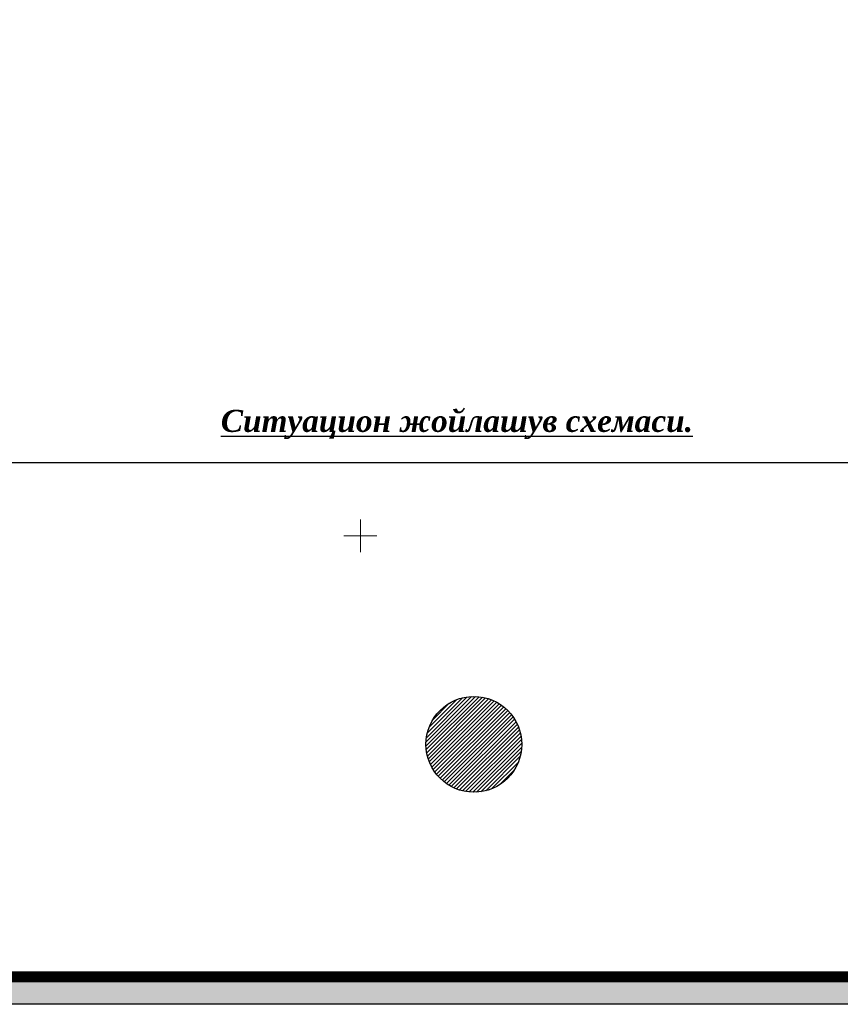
# Model space of a CAD drawing. Extents: x 398198 to 398512, y 4213857 to 4214102.
# Tile 2 of 27: x 398319 to 398394, y 4213857 to 4213947. Entities that reach past the tile are written whole.
import ezdxf

# ---------------------------------------------------------------- set-up
doc = ezdxf.new("R2010")
doc.units = 0
doc.header["$LTSCALE"] = 0.5
doc.header["$MEASUREMENT"] = 0
doc.layers.add('.', color=7, linetype='Continuous', lineweight=15)
doc.layers.add('GEODS_POINT_GRID#_B', color=7, linetype='Continuous', true_color=0x000000)
doc.layers.add('TREE', color=74, linetype='Continuous')
doc.styles.add('MtXpl_Times_New_Roma', font='times.ttf')
picture_1 = doc.add_image_def('image1.png', size_in_pixel=(2517, 1145))

# ---------------------------------------------------------------- blocks, each defined once
blk = doc.blocks.new('CrossCoord_m1')
at = {"layer": 'GEODS_POINT_GRID#_B', "color": 3, "lineweight": 20, "true_color": 0x00ff00, "flags": 128}
for points in [[(0, 3), (0, -3)], [(-3, 0), (3, 0)]]:
    blk.add_lwpolyline(points, dxfattribs=at)
blk = doc.blocks.new('wdqwqwwq')
at = {"layer": 'GEODS_POINT_GRID#_B', "color": 3, "true_color": 0x00ff00, "xscale": 0.5, "yscale": 0.5, "zscale": 0.5}
blk.add_blockref('CrossCoord_m1', (398350, 4213900), dxfattribs=at)

msp = doc.modelspace()

# ---------------------------------------------------------------- hatches: boundary and pattern name
at = {"layer": '.', "linetype": 'Continuous', "ltscale": 0.5}
h = msp.add_hatch(dxfattribs=at)
h.set_pattern_fill('ANSI31', color=1, scale=2)
h.set_pattern_definition([(45, (398041.39361, 4213836.72348), (-0.1767767, 0.1767767), [])])
edge = h.paths.add_edge_path()
edge.add_arc((398360.347, 4213880.982), 4.368, 0, 360)
at = {"layer": 'TREE', "lineweight": 0}
h = msp.add_hatch(dxfattribs=at)
h.set_pattern_fill('CROSS', color=256, scale=1.2, angle=12.94968)
h.set_pattern_definition([(12.949675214, (0, 0), (0.225141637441, 0.359598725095), [0.15, -0.45]), (102.949675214, (0.0899, -0.0563), (-0.359598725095, 0.225141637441), [0.15, -0.45])])
edge = h.paths.add_edge_path()
edge.add_line((398301.676, 4213945.281), (398308.634, 4213942.642))
edge.add_line((398308.634, 4213942.642), (398311.73, 4213950.3))
edge.add_line((398311.73, 4213950.3), (398314.41, 4213956.93))
edge.add_line((398314.41, 4213956.93), (398323.68, 4213978.89))
edge.add_line((398323.68, 4213978.89), (398345.588, 4213969.642))
edge.add_line((398345.588, 4213969.642), (398346.139, 4213970.951))
edge.add_line((398346.139, 4213970.951), (398341.222, 4213972.817))
edge.add_line((398341.222, 4213972.817), (398341.754, 4213974.219))
edge.add_line((398341.754, 4213974.219), (398314.572, 4213984.532))
edge.add_arc((398313.862, 4213982.662), 2, 69.22381, 159.22381)
edge.add_line((398311.992, 4213983.371), (398306.537, 4213968.993))
edge.add_arc((398308.407, 4213968.283), 2, 159.22381, 249.22381)
edge.add_line((398307.698, 4213966.413), (398315.042, 4213963.627))
edge.add_line((398315.042, 4213963.627), (398310.431, 4213951.529))
edge.add_line((398310.431, 4213951.529), (398304.848, 4213953.646))
edge.add_line((398304.848, 4213953.646), (398301.676, 4213945.281))

# ---------------------------------------------------------------- linework, layer by layer
at = {"color": 1, "linetype": 'Continuous'}
msp.add_circle((398360.347, 4213880.982), 4.368, dxfattribs=at)

# ---------------------------------------------------------------- next in the draw order: block references
at = {"linetype": 'Continuous'}
msp.add_blockref('wdqwqwwq', (0, 0), dxfattribs=at)

# ---------------------------------------------------------------- next in the draw order: hatches: boundary and pattern name
at = {"layer": '.', "linetype": 'Continuous', "lineweight": 35, "true_color": 0xffffff}
h = msp.add_hatch(color=7, dxfattribs=at)
h.dxf.hatch_style = 1
h.paths.add_polyline_path([(398214.889, 4214067.264), (398511.889, 4214067.264), (398511.889, 4213857.264), (398214.889, 4213857.264)])
h.paths.add_polyline_path([(398224.889, 4214064.764), (398509.389, 4214064.764), (398509.389, 4213859.764), (398224.889, 4213859.764)], flags=16)

# ---------------------------------------------------------------- next in the draw order: linework, layer by layer
msp.add_lwpolyline([(398214.889, 4214067.264), (398511.889, 4214067.264), (398511.889, 4213857.264), (398214.889, 4213857.264)], close=True)
at = {"const_width": 1}
msp.add_lwpolyline([(398224.889, 4214064.764), (398509.389, 4214064.764), (398509.389, 4213859.764), (398224.889, 4213859.764)], close=True, dxfattribs=at)

# ---------------------------------------------------------------- next in the draw order: texts
at = {"color": 0, "insert": (398358.799, 4213910.161), "char_height": 2.01073, "width": 84.26823, "attachment_point": 5, "style": 'MtXpl_Times_New_Roma'}
msp.add_mtext('{\\fTimes New Roman|b1|i1|c204|p18;\\LСитуацион жойлашув схемаси.}', dxfattribs=at)

# ---------------------------------------------------------------- next in the draw order: pictures from other files: only their frames are drawn
at = {"linetype": 'Continuous'}
image = msp.add_image(picture_1, insert=(398306.115, 4213859.764), size_in_units=(103.17, 46.933), dxfattribs=at)
image.dxf.flags = 7

doc.saveas('drawing.dxf')
